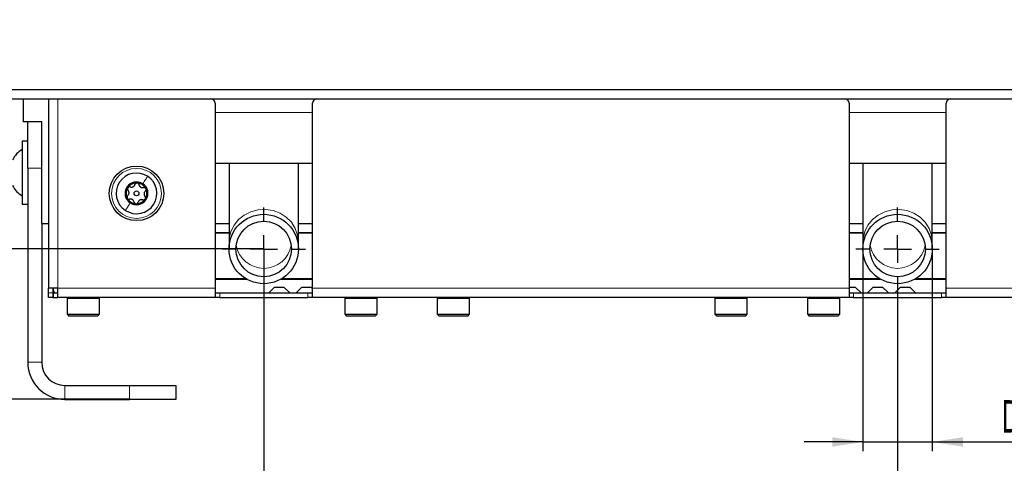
# Paper-space layout 'Blatt5' of a CAD drawing. Header units: millimetres. Extents: x 5 to 418, y 2 to 292.
# Tile 3 of 29: x 144 to 250, y 100 to 148. Entities that reach past the tile are written whole.
import ezdxf

# ---------------------------------------------------------------- set-up
doc = ezdxf.new("R2010")
doc.units = ezdxf.units.MM
doc.layers.add('SLD-0', color=7, linetype='Continuous')
doc.styles.add('SLDTEXTSTYLE0', font='TXT', dxfattribs={"width": 0.605})
doc.dimstyles.new('SLDDIMSTYLE6', dxfattribs={"dimtxt": 3.5, "dimasz": 3.302, "dimexe": 0, "dimexo": 0.0625, "dimgap": 0.875, "dimtad": 1, "dimlfac": 2, "dimrnd": 1e-09, "dimzin": 12, "dimdsep": 46, "dimtxsty": 'SLDTEXTSTYLE0', "dimsah": 1, "dimcen": 0.09, "dimadec": 0, "dimazin": 3, "dimtfac": 1, "dimtofl": 0, "dimtmove": 0, "dimatfit": 3, "dimfxl": 1, "dimfrac": 2, "dimtolj": 1, "dimtzin": 12, "dimarcsym": 0})
doc.dimstyles.new('SLDDIMSTYLE7', dxfattribs={"dimtxt": 3.5, "dimasz": 3.302, "dimexe": 0, "dimexo": 0.0625, "dimgap": 0.875, "dimtad": 1, "dimlfac": 2, "dimrnd": 1e-09, "dimzin": 12, "dimdsep": 46, "dimtxsty": 'SLDTEXTSTYLE0', "dimsah": 1, "dimcen": 0.09, "dimadec": 0, "dimazin": 3, "dimtfac": 1, "dimtmove": 0, "dimatfit": 0, "dimfxl": 1, "dimfrac": 2, "dimtolj": 1, "dimtzin": 12, "dimarcsym": 0})

# ---------------------------------------------------------------- blocks, each defined once
blk = doc.blocks.new('_D_28')
at = {"layer": 'SLD-0', "color": 7}
for p, q in [((169.93, 118.81), (169.93, 91.83)), ((238.43, 118.81), (238.43, 91.83)), ((169.93, 92.83), (238.43, 92.83))]:
    blk.add_line(p, q, dxfattribs=at)
for points in [[(169.93, 92.83), (173.23, 92.32), (173.23, 93.34)], [(238.43, 92.83), (235.13, 93.34), (235.13, 92.32)]]:
    blk.add_solid(points, dxfattribs=at)
at = {"layer": 'SLD-0', "color": 7, "insert": (200.17, 97.34), "char_height": 3.5, "attachment_point": 1, "style": 'SLDTEXTSTYLE0'}
blk.add_mtext('137', dxfattribs=at)
blk = doc.blocks.new('_D_29')
at = {"layer": 'SLD-0', "color": 7}
for p, q in [((234.68, 123.31), (234.68, 101.45)), ((242.18, 123.31), (242.18, 101.45)), ((234.68, 102.45), (228.33, 102.45)), ((234.68, 102.45), (242.18, 102.45)), ((242.18, 102.45), (266.42, 102.45))]:
    blk.add_line(p, q, dxfattribs=at)
for points in [[(234.68, 102.45), (231.38, 102.96), (231.38, 101.94)], [(242.18, 102.45), (245.48, 101.94), (245.48, 102.96)]]:
    blk.add_solid(points, dxfattribs=at)
at = {"layer": 'SLD-0', "color": 7, "char_height": 3.5, "attachment_point": 1, "style": 'SLDTEXTSTYLE0'}
for s, insert in [('D=', (249.69, 106.97)), ('%%c', (255.97, 106.96)), ('15', (261.08, 106.97))]:
    blk.add_mtext(s, dxfattribs=dict(at, insert=insert))
blk = doc.blocks.new('_D_30')
at = {"layer": 'SLD-0', "color": 7}
for p, q in [((127.43, 153.05), (127.43, 91.83)), ((169.93, 123.31), (169.93, 91.83)), ((127.43, 92.83), (169.93, 92.83))]:
    blk.add_line(p, q, dxfattribs=at)
for points in [[(127.43, 92.83), (130.73, 92.32), (130.73, 93.34)], [(169.93, 92.83), (166.63, 93.34), (166.63, 92.32)]]:
    blk.add_solid(points, dxfattribs=at)
at = {"layer": 'SLD-0', "color": 7, "insert": (146.01, 97.34), "char_height": 3.5, "attachment_point": 1, "style": 'SLDTEXTSTYLE0'}
blk.add_mtext('85', dxfattribs=at)
blk = doc.blocks.new('_D_31')
at = {"layer": 'SLD-0', "color": 7}
for p, q in [((127.43, 153.05), (127.43, 78.46)), ((238.43, 118.81), (238.43, 78.46)), ((238.43, 79.46), (127.43, 79.46))]:
    blk.add_line(p, q, dxfattribs=at)
for points in [[(127.43, 79.46), (130.73, 78.96), (130.73, 79.97)], [(238.43, 79.46), (235.13, 79.97), (235.13, 78.96)]]:
    blk.add_solid(points, dxfattribs=at)
at = {"layer": 'SLD-0', "color": 7, "insert": (178.92, 83.97), "char_height": 3.5, "attachment_point": 1, "style": 'SLDTEXTSTYLE0'}
blk.add_mtext('222', dxfattribs=at)
blk = doc.blocks.new('_D_32')
at = {"layer": 'SLD-0', "color": 7}
for p, q in [((140.18, 139.56), (116.43, 139.56)), ((117.43, 123.31), (117.43, 139.56)), ((169.93, 123.31), (116.43, 123.31))]:
    blk.add_line(p, q, dxfattribs=at)
for points in [[(117.43, 139.56), (116.92, 136.26), (117.94, 136.26)], [(117.43, 123.31), (117.94, 126.61), (116.92, 126.61)]]:
    blk.add_solid(points, dxfattribs=at)
at = {"layer": 'SLD-0', "color": 7, "insert": (112.92, 126.75), "char_height": 3.5, "attachment_point": 1, "rotation": 90, "style": 'SLDTEXTSTYLE0'}
blk.add_mtext('32,5', dxfattribs=at)
blk = doc.blocks.new('_D_33')
at = {"layer": 'SLD-0', "color": 7}
for p, q in [((165.43, 123.31), (116.43, 123.31)), ((117.43, 123.31), (117.43, 107.06)), ((155.43, 107.06), (116.43, 107.06))]:
    blk.add_line(p, q, dxfattribs=at)
for centre, start, end in [((114.74, 114.49), 63.4349, 116.5651), ((114.74, 115.87), 243.4349, 296.5651)]:
    blk.add_arc(centre, 6.01, start, end, dxfattribs=at)
for points in [[(117.43, 123.31), (116.92, 120.01), (117.94, 120.01)], [(117.43, 107.06), (117.94, 110.36), (116.92, 110.36)]]:
    blk.add_solid(points, dxfattribs=at)
at = {"layer": 'SLD-0', "color": 7, "insert": (112.92, 110.5), "char_height": 3.5, "attachment_point": 1, "rotation": 90, "style": 'SLDTEXTSTYLE0'}
blk.add_mtext('32,5', dxfattribs=at)
blk = doc.blocks.new('_D_34')
at = {"layer": 'SLD-0', "color": 7}
for p, q in [((140.18, 139.56), (102.77, 139.56)), ((103.77, 139.56), (103.77, 107.06)), ((148.43, 107.06), (102.77, 107.06))]:
    blk.add_line(p, q, dxfattribs=at)
for points in [[(103.77, 139.56), (103.26, 136.26), (104.28, 136.26)], [(103.77, 107.06), (104.28, 110.36), (103.26, 110.36)]]:
    blk.add_solid(points, dxfattribs=at)
at = {"layer": 'SLD-0', "color": 7, "insert": (99.26, 120.63), "char_height": 3.5, "attachment_point": 1, "rotation": 90, "style": 'SLDTEXTSTYLE0'}
blk.add_mtext('65', dxfattribs=at)
blk = doc.blocks.new('_D_35')
at = {"layer": 'SLD-0', "color": 7}
for p, q in [((151.2, 255.31), (102.77, 255.31)), ((103.77, 139.56), (103.77, 255.31)), ((133.18, 139.56), (102.77, 139.56))]:
    blk.add_line(p, q, dxfattribs=at)
for points in [[(103.77, 255.31), (103.26, 252.01), (104.28, 252.01)], [(103.77, 139.56), (104.28, 142.86), (103.26, 142.86)]]:
    blk.add_solid(points, dxfattribs=at)
at = {"layer": 'SLD-0', "color": 7, "insert": (99.26, 191.42), "char_height": 3.5, "attachment_point": 1, "rotation": 90, "style": 'SLDTEXTSTYLE0'}
blk.add_mtext('231,5', dxfattribs=at)
blk = doc.blocks.new('_D_37')
at = {"layer": 'SLD-0', "color": 7}
for p, q in [((151.2, 255.31), (86.43, 255.31)), ((87.43, 255.31), (87.43, 107.06)), ((148.43, 107.06), (86.43, 107.06))]:
    blk.add_line(p, q, dxfattribs=at)
for centre, start, end in [((84.74, 181.83), 63.4349, 116.5651), ((84.74, 180.54), 243.4349, 296.5651)]:
    blk.add_arc(centre, 6.01, start, end, dxfattribs=at)
for points in [[(87.43, 255.31), (86.92, 252.01), (87.94, 252.01)], [(87.43, 107.06), (87.94, 110.36), (86.92, 110.36)]]:
    blk.add_solid(points, dxfattribs=at)
at = {"layer": 'SLD-0', "color": 7, "insert": (82.92, 175.17), "char_height": 3.5, "attachment_point": 1, "rotation": 90, "style": 'SLDTEXTSTYLE0'}
blk.add_mtext('296,5', dxfattribs=at)
blk = doc.blocks.new('SW_CENTERMARKSYMBOL_4')
at = {"layer": 'SLD-0', "color": 0}
for p, q in [((0, 3), (0, 4.5)), ((0, 0), (0, 1.5)), ((-3, 0), (-4.5, 0)), ((0, 0), (-1.5, 0)), ((0, 0), (0, -1.5)), ((0, 0), (1.5, 0)), ((3, 0), (4.5, 0)), ((0, -3), (0, -4.5))]:
    blk.add_line(p, q, dxfattribs=at)
blk = doc.blocks.new('SW_CENTERMARKSYMBOL_5')
at = {"layer": 'SLD-0', "color": 0}
for p, q in [((0, 3), (0, 4.5)), ((0, 0), (0, 1.5)), ((-3, 0), (-4.5, 0)), ((0, 0), (-1.5, 0)), ((0, 0), (0, -1.5)), ((0, 0), (1.5, 0)), ((3, 0), (4.5, 0)), ((0, -3), (0, -4.5))]:
    blk.add_line(p, q, dxfattribs=at)

psp = doc.layouts.new('Blatt5')

# ---------------------------------------------------------------- linework, layer by layer
at = {"color": 7, "linetype": 'Continuous', "lineweight": 25}
for p, q in [((140.1799, 140.557), (310.6799, 140.557)), ((140.1799, 139.557), (310.6799, 139.557)), ((143.9299, 139.557), (143.9299, 137.057)), ((146.6749, 139.557), (146.6749, 119.057)), ((164.6799, 139.057), (164.6799, 119.057)), ((175.1799, 119.057), (175.1799, 139.057)), ((233.1799, 139.057), (233.1799, 119.057)), ((243.6799, 119.057), (243.6799, 139.057)), ((145.9299, 137.057), (143.9299, 137.057)), ((144.4299, 132.057), (144.4299, 137.057)), ((145.9299, 126.057), (145.9299, 137.057)), ((144.4299, 134.957), (143.8299, 134.957)), ((143.8299, 134.957), (143.8299, 128.157)), ((144.4299, 132.057), (144.4299, 111.057)), ((164.6799, 132.5705), (175.1799, 132.5705)), ((166.1799, 132.5705), (166.1799, 124.0609)), ((173.6799, 124.0609), (173.6799, 132.5705)), ((233.1799, 132.5705), (243.6799, 132.5705)), ((234.6799, 132.5705), (234.6799, 124.0609)), ((242.1799, 124.0609), (242.1799, 132.5705)), ((143.8299, 128.157), (144.4299, 128.157)), ((145.9299, 126.057), (146.6749, 126.057)), ((145.9299, 126.057), (145.9299, 111.057)), ((164.6799, 126.057), (166.1799, 126.057)), ((173.6799, 126.057), (175.1799, 126.057)), ((233.1799, 126.057), (234.6799, 126.057)), ((242.1799, 126.057), (243.6799, 126.057)), ((166.1799, 125.057), (164.6799, 125.057)), ((166.1799, 125.007), (164.6799, 125.007)), ((175.1799, 125.057), (173.6799, 125.057)), ((175.1799, 125.007), (173.6799, 125.007)), ((234.6799, 125.057), (233.1799, 125.057)), ((234.6799, 125.007), (233.1799, 125.007)), ((243.6799, 125.057), (242.1799, 125.057)), ((243.6799, 125.007), (242.1799, 125.007)), ((166.1799, 124.0609), (166.1799, 123.307)), ((173.6799, 123.307), (173.6799, 124.0609)), ((234.6799, 124.0609), (234.6799, 123.307)), ((242.1799, 123.307), (242.1799, 124.0609)), ((164.6799, 120.107), (167.9748, 120.107)), ((164.6799, 120.057), (168.0591, 120.057)), ((170.4799, 118.557), (171.106, 119.1831)), ((171.106, 119.1831), (172.106, 119.1831)), ((171.8008, 120.057), (175.1799, 120.057)), ((171.8851, 120.107), (175.1799, 120.107)), ((172.106, 119.1831), (172.7321, 118.557)), ((173.4299, 118.557), (174.056, 119.1831)), ((174.056, 119.1831), (175.056, 119.1831)), ((175.056, 119.1831), (175.1799, 119.0592)), ((233.1799, 120.107), (236.4748, 120.107)), ((233.1799, 120.057), (236.5591, 120.057)), ((233.1799, 119.1831), (233.8539, 119.1831)), ((233.8539, 119.1831), (234.4799, 118.557)), ((235.1778, 118.557), (235.8039, 119.1831)), ((235.8039, 119.1831), (236.8039, 119.1831)), ((236.8039, 119.1831), (237.4299, 118.557)), ((238.1278, 118.557), (238.7539, 119.1831)), ((238.7539, 119.1831), (239.7539, 119.1831)), ((239.7539, 119.1831), (240.3799, 118.557)), ((240.3008, 120.057), (243.6799, 120.057)), ((240.3851, 120.107), (243.6799, 120.107)), ((147.6749, 119.057), (146.6749, 119.057)), ((146.6749, 118.557), (146.6749, 119.057)), ((146.6749, 118.057), (146.6749, 118.557)), ((147.1749, 118.557), (147.1749, 119.057)), ((147.1749, 118.057), (147.1749, 118.557)), ((147.1799, 118.557), (147.1799, 118.057)), ((147.1799, 118.557), (147.6749, 118.557)), ((147.6749, 118.057), (147.6749, 119.057)), ((164.6799, 119.057), (164.6799, 118.057)), ((164.6799, 118.557), (165.1799, 118.557)), ((165.1799, 118.557), (174.6799, 118.557)), ((174.6799, 118.557), (175.1799, 118.557)), ((175.1799, 118.057), (175.1799, 119.057)), ((233.1799, 119.057), (233.1799, 118.057)), ((233.1799, 118.557), (233.6799, 118.557)), ((233.6799, 118.557), (243.1799, 118.557)), ((243.1799, 118.557), (243.6799, 118.557)), ((243.6799, 118.057), (243.6799, 119.057)), ((147.1749, 118.057), (146.6749, 118.057)), ((147.1799, 118.057), (147.6749, 118.057)), ((164.6799, 118.057), (147.6749, 118.057)), ((148.6799, 118.057), (148.6799, 117.957)), ((148.6799, 117.957), (148.6799, 116.257)), ((152.1799, 117.957), (152.1799, 118.057)), ((152.1799, 116.257), (152.1799, 117.957)), ((165.1799, 118.057), (164.6799, 118.057)), ((165.1799, 118.057), (174.6799, 118.057)), ((175.1799, 118.057), (174.6799, 118.057)), ((233.1799, 118.057), (175.1799, 118.057)), ((178.6799, 118.057), (178.6799, 117.957)), ((178.6799, 117.957), (178.6799, 116.257)), ((182.1799, 117.957), (182.1799, 118.057)), ((182.1799, 116.257), (182.1799, 117.957)), ((188.6799, 118.057), (188.6799, 117.957)), ((188.6799, 117.957), (188.6799, 116.257)), ((192.1799, 117.957), (192.1799, 118.057)), ((192.1799, 116.257), (192.1799, 117.957)), ((218.6799, 118.057), (218.6799, 117.957)), ((218.6799, 117.957), (218.6799, 116.257)), ((222.1799, 117.957), (222.1799, 118.057)), ((222.1799, 116.257), (222.1799, 117.957)), ((228.6799, 118.057), (228.6799, 117.957)), ((228.6799, 117.957), (228.6799, 116.257)), ((232.1799, 117.957), (232.1799, 118.057)), ((232.1799, 116.257), (232.1799, 117.957)), ((233.6799, 118.057), (233.1799, 118.057)), ((233.6799, 118.057), (243.1799, 118.057)), ((243.6799, 118.057), (243.1799, 118.057)), ((303.1849, 118.057), (243.6799, 118.057)), ((148.6799, 116.257), (148.8799, 116.057)), ((148.6799, 116.257), (152.1799, 116.257)), ((151.9799, 116.057), (148.8799, 116.057)), ((151.9799, 116.057), (152.1799, 116.257)), ((178.6799, 116.257), (178.8799, 116.057)), ((178.6799, 116.257), (181.306, 116.257)), ((181.2059, 116.057), (178.8799, 116.057)), ((181.9799, 116.057), (181.2059, 116.057)), ((181.306, 116.257), (182.1799, 116.257)), ((181.9799, 116.057), (182.1799, 116.257)), ((188.6799, 116.257), (188.8799, 116.057)), ((188.6799, 116.257), (192.1799, 116.257)), ((191.9799, 116.057), (188.8799, 116.057)), ((191.9799, 116.057), (192.1799, 116.257)), ((218.6799, 116.257), (218.8799, 116.057)), ((218.6799, 116.257), (222.1645, 116.257)), ((221.9799, 116.057), (218.8799, 116.057)), ((221.9799, 116.057), (222.1799, 116.257)), ((222.1645, 116.257), (222.1799, 116.257)), ((228.6799, 116.257), (228.8799, 116.057)), ((228.6799, 116.257), (232.0619, 116.257)), ((231.8754, 116.057), (228.8799, 116.057)), ((231.9799, 116.057), (231.8754, 116.057)), ((231.9799, 116.057), (232.1799, 116.257)), ((232.0619, 116.257), (232.1799, 116.257)), ((148.4299, 108.557), (155.4299, 108.557)), ((155.4299, 108.557), (160.4299, 108.557)), ((160.4299, 108.557), (160.4299, 107.057)), ((148.4299, 107.057), (155.4299, 107.057)), ((160.4299, 107.057), (155.4299, 107.057))]:
    psp.add_line(p, q, dxfattribs=at)
at = {"color": 7, "linetype": 'Continuous', "lineweight": 18}
for p, q in [((147.6749, 139.557), (147.6749, 119.057)), ((164.6799, 138.057), (175.1799, 138.057)), ((233.1799, 138.057), (243.6799, 138.057)), ((145.9299, 132.057), (144.4299, 132.057)), ((147.1749, 118.557), (146.6749, 118.557)), ((164.6799, 119.057), (147.6749, 119.057)), ((165.1799, 118.557), (165.1799, 118.057)), ((174.6799, 118.057), (174.6799, 118.557)), ((233.1799, 119.057), (175.1799, 119.057)), ((233.6799, 118.557), (233.6799, 118.057)), ((243.1799, 118.057), (243.1799, 118.557)), ((303.1849, 119.057), (243.6799, 119.057)), ((152.1799, 117.957), (148.6799, 117.957)), ((181.306, 117.957), (178.6799, 117.957)), ((182.1799, 117.957), (181.306, 117.957)), ((192.1799, 117.957), (188.6799, 117.957)), ((222.1799, 117.957), (218.6799, 117.957)), ((232.0619, 117.957), (228.6799, 117.957)), ((232.1799, 117.957), (232.0619, 117.957)), ((145.9299, 111.057), (144.4299, 111.057)), ((148.4299, 108.557), (148.4299, 107.057)), ((155.4299, 107.057), (155.4299, 108.557))]:
    psp.add_line(p, q, dxfattribs=at)
at = {"color": 7, "linetype": 'Continuous', "lineweight": 18, "flags": 128}
for points in [[(173.6799, 124.0609), (173.5923, 124.8184), (173.3333, 125.5405), (172.9153, 126.1934), (172.3576, 126.7466), (171.6865, 127.1742), (170.9332, 127.4563), (170.133, 127.5796), (169.3233, 127.5383), (168.5419, 127.3344), (167.8255, 126.9775), (167.2075, 126.4842), (166.7167, 125.8776), (166.3762, 125.186), (166.2019, 124.4419), (166.1799, 124.0609)], [(242.1799, 124.0609), (242.0923, 124.8184), (241.8333, 125.5405), (241.4153, 126.1934), (240.8576, 126.7466), (240.1865, 127.1742), (239.4332, 127.4563), (238.633, 127.5796), (237.8233, 127.5383), (237.0419, 127.3344), (236.3255, 126.9775), (235.7075, 126.4842), (235.2167, 125.8776), (234.8762, 125.186), (234.7019, 124.4419), (234.6799, 124.0609)]]:
    psp.add_lwpolyline(points, dxfattribs=at)
at = {"color": 7, "linetype": 'Continuous', "lineweight": 25}
for centre, radius in [((156.1799, 129.3205), 2.95), ((156.1799, 129.3205), 0.259), ((169.9299, 123.307), 3.75), ((238.4299, 123.307), 3.75), ((169.9299, 123.307), 3), ((238.4299, 123.307), 3)]:
    psp.add_circle(centre, radius, dxfattribs=at)
at = {"color": 7, "linetype": 'Continuous', "lineweight": 18}
psp.add_circle((156.1799, 129.3205), 2.7, dxfattribs=at)
at = {"color": 7, "linetype": 'Continuous', "lineweight": 25}
for centre, radius, start, end in [((164.1799, 139.057), 0.5, 0, 90), ((175.6799, 139.057), 0.5, 90, 180), ((232.6799, 139.057), 0.5, 0, 90), ((244.1799, 139.057), 0.5, 90, 180), ((145.0439, 131.8715), 2.5, 119.049785, 154.900083), ((156.1799, 129.3205), 2.2, 56.971883, 236.971883), ((156.1799, 129.3205), 2.2, 236.971883, 56.971883), ((145.0439, 131.2425), 2.5, 205.099917, 240.950215), ((156.1799, 129.3205), 1.2375, 56.971883, 236.971883), ((156.1799, 129.3205), 1.125, 146.971883, 206.971883), ((156.1799, 129.3205), 1.125, 86.971883, 146.971883), ((156.1799, 129.3205), 1.2375, 236.971883, 56.971883), ((156.1799, 129.3205), 1.125, 26.971883, 86.971883), ((156.1799, 129.3205), 1.125, 326.971883, 26.971883), ((156.1799, 129.3205), 1.125, 206.971883, 266.971883), ((156.1799, 129.3205), 1.125, 266.971883, 326.971883), ((148.1799, 119.057), 1, 180, 210), ((148.7799, 117.957), 0.1, 90, 180), ((152.0799, 117.957), 0.1, 0, 90), ((178.7799, 117.957), 0.1, 90, 180), ((182.0799, 117.957), 0.1, 0, 90), ((188.7799, 117.957), 0.1, 90, 180), ((192.0799, 117.957), 0.1, 0, 90), ((218.7799, 117.957), 0.1, 90, 180), ((222.0799, 117.957), 0.1, 0, 90), ((228.7799, 117.957), 0.1, 90, 180), ((232.0799, 117.957), 0.1, 0, 90), ((148.4299, 111.057), 4, 180, 270), ((148.4299, 111.057), 2.5, 180, 270)]:
    psp.add_arc(centre, radius, start, end, dxfattribs=at)
at = {"color": 7, "linetype": 'Continuous', "lineweight": 18}
for centre in [(169.9299, 124.2377), (238.4299, 124.2377)]:
    psp.add_arc(centre, 3.0237, 190.327599, 349.672401, dxfattribs=at)
for points in [[(157.379, 131.165), (157.3053, 131.0515), (157.1577, 130.8246), (156.9555, 130.5136), (156.8544, 130.358)], [(154.9808, 127.476), (155.0546, 127.5895), (155.2021, 127.8165), (155.4043, 128.1275), (155.5054, 128.283)]]:
    psp.add_open_spline(points, degree=3, dxfattribs=at)
at = {"color": 7, "linetype": 'Continuous', "lineweight": 25}
for points, knots in [([(155.2367, 129.9337), (155.2246, 129.9101), (155.2005, 129.8629), (155.1981, 129.7842), (155.2182, 129.7115), (155.2477, 129.6744), (155.2625, 129.6558)], [0, 0, 0, 0, 0.24999065, 0.49961057, 0.74912711, 1, 1, 1, 1]), ([(155.5012, 130.0229), (155.4783, 130.0289), (155.4324, 130.0408), (155.3578, 130.0297), (155.2867, 129.9956), (155.2534, 129.9543), (155.2367, 129.9337)], [0, 0, 0, 0, 0.24985187, 0.49990154, 0.75011466, 1, 1, 1, 1]), ([(155.5012, 130.0229), (155.5508, 130.0107), (155.6253, 129.9924), (155.7339, 130.0102), (155.8133, 130.0396), (155.884, 130.0864), (155.963, 130.1639), (155.9922, 130.2352), (156.0116, 130.2827)], [0, 0, 0, 0, 0.24920104, 0.37433782, 0.49893155, 0.62400843, 0.74976002, 1, 1, 1, 1]), ([(156.2394, 130.444), (156.2129, 130.4426), (156.16, 130.44), (156.0907, 130.4027), (156.0377, 130.349), (156.0203, 130.3048), (156.0116, 130.2827)], [0, 0, 0, 0, 0.24985708, 0.49946639, 0.74901135, 1, 1, 1, 1]), ([(156.4488, 130.2596), (156.4426, 130.2824), (156.43, 130.3281), (156.383, 130.3871), (156.3179, 130.4316), (156.2655, 130.4398), (156.2394, 130.444)], [0, 0, 0, 0, 0.249807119, 0.500055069, 0.750309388, 1, 1, 1, 1]), ([(156.4488, 130.2596), (156.4631, 130.2105), (156.4845, 130.1368), (156.5542, 130.0517), (156.6193, 129.9976), (156.6952, 129.9597), (156.8018, 129.9301), (156.8782, 129.9405), (156.929, 129.9474)], [0, 0, 0, 0, 0.24916786, 0.37430311, 0.49890328, 0.62398745, 0.74974625, 1, 1, 1, 1]), ([(157.1826, 129.8308), (157.1682, 129.8531), (157.1394, 129.8976), (157.0724, 129.9389), (156.9994, 129.9579), (156.9525, 129.9509), (156.929, 129.9474)], [0, 0, 0, 0, 0.25003302, 0.49963153, 0.74922769, 1, 1, 1, 1]), ([(157.1276, 129.5572), (157.1442, 129.574), (157.1775, 129.6078), (157.2052, 129.6779), (157.2112, 129.7565), (157.1921, 129.806), (157.1826, 129.8308)], [0, 0, 0, 0, 0.24981472, 0.49990781, 0.75012012, 1, 1, 1, 1]), ([(155.2323, 129.0839), (155.2156, 129.067), (155.1824, 129.0333), (155.1547, 128.9631), (155.1487, 128.8845), (155.1678, 128.835), (155.1773, 128.8103)], [0, 0, 0, 0, 0.24981472, 0.49990781, 0.75012012, 1, 1, 1, 1]), ([(155.1773, 128.8103), (155.1917, 128.788), (155.2205, 128.7435), (155.2875, 128.7021), (155.3604, 128.6831), (155.4073, 128.6901), (155.4308, 128.6937)], [0, 0, 0, 0, 0.25003302, 0.49963153, 0.74922769, 1, 1, 1, 1]), ([(155.2323, 129.0839), (155.2676, 129.1208), (155.3207, 129.1761), (155.3596, 129.2791), (155.3739, 129.3625), (155.3687, 129.4472), (155.3411, 129.5543), (155.2939, 129.6152), (155.2625, 129.6558)], [0, 0, 0, 0, 0.24919948, 0.37433619, 0.49893021, 0.62400742, 0.74975934, 1, 1, 1, 1]), ([(157.1276, 129.5572), (157.0923, 129.5203), (157.0391, 129.4649), (157.0002, 129.362), (156.9859, 129.2785), (156.9911, 129.1939), (157.0188, 129.0868), (157.066, 129.0258), (157.0974, 128.9852)], [0, 0, 0, 0, 0.24919948, 0.37433619, 0.49893021, 0.62400742, 0.74975934, 1, 1, 1, 1]), ([(157.1231, 128.7073), (157.1352, 128.7309), (157.1594, 128.7781), (157.1617, 128.8568), (157.1417, 128.9295), (157.1122, 128.9666), (157.0974, 128.9852)], [0, 0, 0, 0, 0.24999065, 0.49961057, 0.74912711, 1, 1, 1, 1]), ([(155.911, 128.3815), (155.8968, 128.4305), (155.8754, 128.5042), (155.8057, 128.5894), (155.7406, 128.6435), (155.6647, 128.6813), (155.5581, 128.711), (155.4817, 128.7006), (155.4308, 128.6937)], [0, 0, 0, 0, 0.24916786, 0.37430311, 0.49890328, 0.62398745, 0.74974625, 1, 1, 1, 1]), ([(155.911, 128.3815), (155.9173, 128.3587), (155.9299, 128.313), (155.9769, 128.2539), (156.0419, 128.2094), (156.0943, 128.2012), (156.1205, 128.1971)], [0, 0, 0, 0, 0.24980712, 0.50005507, 0.75030939, 1, 1, 1, 1]), ([(156.1205, 128.1971), (156.147, 128.1984), (156.1999, 128.2011), (156.2692, 128.2384), (156.3222, 128.2921), (156.3396, 128.3362), (156.3483, 128.3584)], [0, 0, 0, 0, 0.24985708, 0.49946639, 0.74901135, 1, 1, 1, 1]), ([(156.8587, 128.6181), (156.8091, 128.6303), (156.7346, 128.6486), (156.626, 128.6309), (156.5466, 128.6015), (156.4758, 128.5547), (156.3969, 128.4772), (156.3677, 128.4059), (156.3483, 128.3584)], [0, 0, 0, 0, 0.24920104, 0.37433782, 0.49893155, 0.62400843, 0.74976002, 1, 1, 1, 1]), ([(156.8587, 128.6181), (156.8816, 128.6122), (156.9275, 128.6002), (157.0021, 128.6114), (157.0731, 128.6454), (157.1065, 128.6867), (157.1231, 128.7073)], [0, 0, 0, 0, 0.24985187, 0.49990154, 0.75011466, 1, 1, 1, 1])]:
    psp.add_open_spline(points, degree=3, knots=knots, dxfattribs=at)

# ---------------------------------------------------------------- block references
at = {"layer": 'SLD-0', "color": 7}
for name, p in [('SW_CENTERMARKSYMBOL_4', (169.9299, 123.307)), ('SW_CENTERMARKSYMBOL_5', (238.4299, 123.307))]:
    psp.add_blockref(name, p, dxfattribs=at)

# ---------------------------------------------------------------- dimensions: what is measured, and where the dimension line sits
for base, p1, p2, picture, middle in [((87.4274, 107.057), (151.2043, 255.307), (148.4299, 107.057), '_D_37', (87.4274, 181.182)), ((117.4274, 107.057), (165.4299, 123.307), (155.4299, 107.057), '_D_33', (117.4274, 115.182))]:
    dim = psp.add_linear_dim(base=base, p1=p1, p2=p2, angle=90, text='(<>)', dimstyle='SLDDIMSTYLE6', dxfattribs=at)
    dim.commit()
    dim.dimension.update_dxf_attribs({"geometry": picture, "text_midpoint": middle, "dimtype": 160})
for base, p1, p2, picture, middle in [((103.7697, 255.307), (133.1799, 139.557), (151.2043, 255.307), '_D_35', (103.7697, 197.432)), ((103.7697, 107.057), (140.1799, 139.557), (148.4299, 107.057), '_D_34', (103.7697, 123.307)), ((117.4274, 139.557), (169.9299, 123.307), (140.1799, 139.557), '_D_32', (117.4274, 131.432))]:
    dim = psp.add_linear_dim(base=base, p1=p1, p2=p2, angle=90, dimstyle='SLDDIMSTYLE6', dxfattribs=at)
    dim.commit()
    dim.dimension.update_dxf_attribs({"geometry": picture, "text_midpoint": middle, "dimtype": 160})
for base, p1, p2, picture, middle in [((169.9299, 92.8323), (127.4299, 153.054), (169.9299, 123.307), '_D_30', (148.6799, 92.8323)), ((127.4299, 79.4631), (238.4299, 118.807), (127.4299, 153.054), '_D_31', (182.9299, 79.4631)), ((238.4299, 92.8323), (169.9299, 118.807), (238.4299, 118.807), '_D_28', (204.1799, 92.8323))]:
    dim = psp.add_linear_dim(base=base, p1=p1, p2=p2, dimstyle='SLDDIMSTYLE6', dxfattribs=at)
    dim.commit()
    dim.dimension.update_dxf_attribs({"geometry": picture, "text_midpoint": middle, "dimtype": 160})
dim = psp.add_linear_dim(base=(242.1799, 102.4497), p1=(234.6799, 123.307), p2=(242.1799, 123.307), text='D=%%c<>', dimstyle='SLDDIMSTYLE7', dxfattribs=at)
dim.commit()
dim.dimension.update_dxf_attribs({"geometry": '_D_29', "text_midpoint": (258.0571, 102.4497), "dimtype": 160})

doc.saveas('drawing.dxf')
